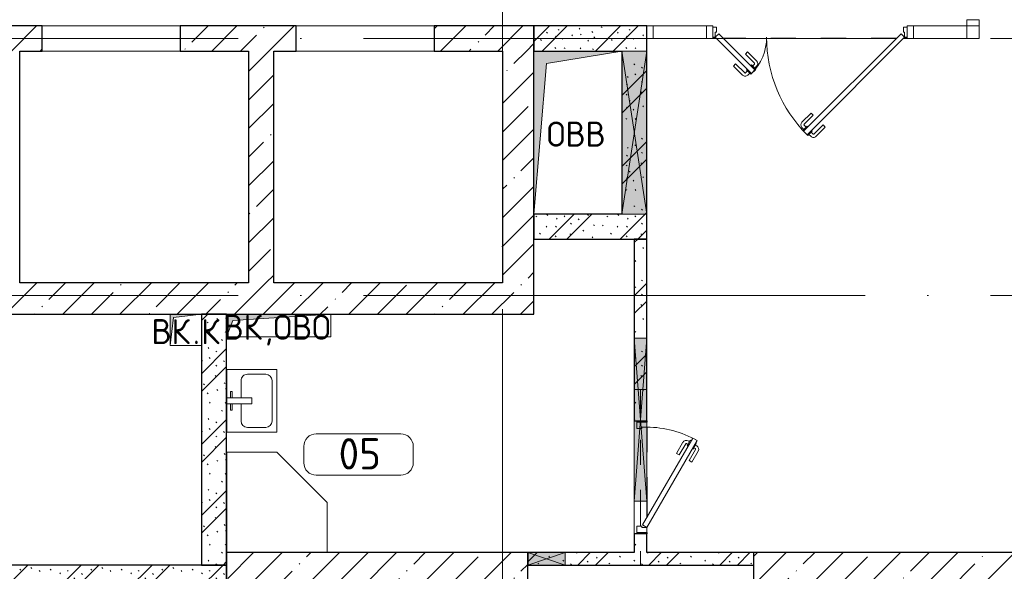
# Model space of a CAD drawing. Header units: millimetres. Extents: x -30540 to 173936, y -11730 to 122288.
# Tile 21 of 116: x -9015 to -1165, y 75500 to 79900. Entities that reach past the tile are written whole.
import ezdxf

# ---------------------------------------------------------------- set-up
doc = ezdxf.new("R2010")
doc.units = ezdxf.units.MM
for name, pattern in [('3_ Штрих_ 1 х 1 мм', [400, 200, -200]), ('ADSK_Линия сетки', [5000, 4000, -500, 0, -500]), ('ADSK_Штриховая_ш3 п1_5', [900, 600, -300])]:
    doc.linetypes.add(name, pattern=pattern)
for name, color, linetype, lineweight in [('A-____-NOTE-TEXT', 7, 'Continuous', 18), ('A-AREA-____-IDEN', 7, 'Continuous', 9), ('A-DOOR-____-MCUT', 7, 'Continuous', 9), ('A-DOOR-____-OTLN', 7, 'Continuous', 18), ('A-DOOR-FRAM-MCUT', 7, 'Continuous', 9), ('A-DOOR-OPNG-OTLN', 7, 'Continuous', 18), ('A-FLOR-____-OTLN', 7, 'Continuous', 18), ('A-GLAZ-____-MCUT', 7, 'Continuous', 9), ('A-GLAZ-____-OTLN', 7, 'Continuous', 18), ('A-GLAZ-CURT-MCUT', 7, 'Continuous', 9), ('A-GLAZ-CURT-OTLN', 7, 'Continuous', 18), ('A-GLAZ-CWMG-MCUT', 7, 'Continuous', 9), ('A-GLAZ-CWMG-OTLN', 7, 'Continuous', 18), ('A-WALL-____-MCUT', 7, 'Continuous', 40), ('A-WALL-____-PATT', 7, 'Continuous', 40), ('I-WALL-____-MCUT', 7, 'Continuous', 40), ('M-EQPM-____-OTLN', 7, 'Continuous', 18), ('P-SANR-FIXT-OTLN', 7, 'Continuous', 18), ('S-BEAM-____-OTLN', 7, 'Continuous', 18), ('S-COLS-____-MCUT', 7, 'Continuous', 40), ('S-COLS-____-OTLN', 7, 'Continuous', 18), ('S-GRID-____-OTLN', 7, 'Continuous', 9)]:
    doc.layers.add(name, color=color, linetype=linetype, lineweight=lineweight)
doc.layers.add('A-AREA-____-OTLN', color=4, linetype='ADSK_Штриховая_ш3 п1_5', lineweight=40, true_color=0x00ffff)
doc.styles.add('GOST Common', font='GOST_Common.ttf', dxfattribs={"height": 200})
doc.styles.add('GOST Common_4', font='GOST_Common.ttf', dxfattribs={"height": 250})
pattern_1 = [(135, (300.56, 377.28), (-565.6854, 6e-14), [10, -790]), (135, (349.8, 474.73), (-565.6854, 6e-14), [10, -790]), (135, (423.93, 473.06), (-565.6854, 6e-14), [10, -790]), (135, (229.92, 447.9), (-565.6854, 6e-14), [10, -790]), (135, (155.08, 447.9), (-565.6854, 6e-14), [10, -790]), (135, (114.9, 369.03), (-565.6854, 6e-14), [10, -790]), (135, (132.43, 285.8), (-565.6854, 6e-14), [10, -790]), (135, (214.66, 322), (-565.6854, 6e-14), [10, -790]), (135, (198.16, 261.88), (-565.6854, 6e-14), [10, -790]), (135, (45.2, 272.9), (-565.6854, 6e-14), [10, -790]), (135, (42.32, 336.16), (-565.6854, 6e-14), [10, -790]), (135, (92.26, 192.24), (-565.6854, 6e-14), [10, -790]), (135, (7.07, 149.2), (-565.6854, 6e-14), [10, -790]), (135, (80.6, 95.1), (-565.6854, 6e-14), [10, -790]), (135, (79.53, 36.94), (-565.6854, 6e-14), [10, -790]), (135, (153.87, 74.56), (-565.6854, 6e-14), [10, -790]), (135, (228.35, 124.8), (-565.6854, 6e-14), [10, -790]), (135, (279.75, 180.4), (-565.6854, 6e-14), [10, -790]), (135, (282.9, 31.63), (-565.6854, 6e-14), [10, -790]), (135, (377.38, 53.45), (-565.6854, 6e-14), [10, -790]), (135, (352.28, 102.7), (-565.6854, 6e-14), [10, -790]), (135, (354.05, 0), (-565.6854, 6e-14), [10, -790]), (135, (553.23, 16.45), (-565.6854, 6e-14), [10, -790]), (135, (542.38, 63.45), (-565.6854, 6e-14), [10, -790]), (135, (536.58, 239.3), (-565.6854, 6e-14), [10, -790]), (135, (475.85, 203.9), (-565.6854, 6e-14), [10, -790]), (135, (475.85, 316.54), (-565.6854, 6e-14), [10, -790]), (135, (520.8, 408.7), (-565.6854, 6e-14), [10, -790]), (135, (551.1, 470.8), (-565.6854, 6e-14), [10, -790]), (135, (235.25, 537.93), (-565.6854, 6e-14), [10, -790]), (135, (407.25, 547.65), (-565.6854, 6e-14), [10, -790]), (135, (94.5, 558.6), (-565.6854, 6e-14), [10, -790]), (135, (46.4, 532.3), (-565.6854, 6e-14), [10, -790]), (135, (85.56, 465.04), (-565.6854, 6e-14), [10, -790]), (135, (355.53, 181.14), (-565.6854, 6e-14), [10, -790]), (135, (362.23, 243.6), (-565.6854, 6e-14), [10, -790]), (135, (413.45, 344.1), (-565.6854, 6e-14), [10, -790]), (135, (286.3, 273.25), (-565.6854, 6e-14), [10, -790]), (135, (423.02, 263.72), (-565.6854, 6e-14), [10, -790]), (135, (162.94, 190.2), (-565.6854, 6e-14), [10, -790]), (135, (470.25, 120.93), (-565.6854, 6e-14), [10, -790]), (135, (484.48, 9.78), (-565.6854, 6e-14), [10, -790]), (45, (0, 212.13), (-565.6854, 0), []), (45, (212.13, 0), (-565.6854, 0), []), (45, (353.55, 0), (-565.6854, 0), []), (45, (0, 353.55), (-565.6854, 0), [])]
pattern_2 = [(45, (0, 0), (-228.0985, 228.0985), []), (45, (228.1, 0), (-228.0985, 228.0985), [403.225, -80.645, 6.706, -73.939])]

# ---------------------------------------------------------------- blocks, each defined once
blk = doc.blocks.new('Системная панель - С остеклением-5021633-01 ЭМ')
at = {"layer": 'A-GLAZ-CURT-MCUT', "color": 254, "lineweight": 15, "true_color": 0xcccccc}
for p, q in [((212.5, 50), (-212.5, 50)), ((-212.5, 50), (-212.5, -50)), ((212.5, -50), (212.5, 50)), ((-212.5, -50), (212.5, -50))]:
    blk.add_line(p, q, dxfattribs=at)
blk = doc.blocks.new('АР_Дверь_Панель двупольная - Остекленные 1100_400-5021632-01 ЭМ')
at = {"layer": 'A-DOOR-____-MCUT', "color": 254, "lineweight": 15, "true_color": 0xcccccc}
for p, q in [((-726.7, -11.7), (-755, -40)), ((-755, -40), (-465.1, -329.9)), ((-436.8, -301.6), (-726.7, -11.7)), ((-51.1, -789.5), (726.7, -11.7)), ((755, -40), (-22.8, -817.8)), ((726.7, -11.7), (755, -40)), ((-465.1, -329.9), (-436.8, -301.6)), ((-22.8, -817.8), (-51.1, -789.5))]:
    blk.add_line(p, q, dxfattribs=at)
at = {"layer": 'A-DOOR-____-OTLN', "color": 254, "lineweight": 5, "true_color": 0xcccccc}
for p, q in [((-514.6, -174.4), (-496.9, -156.7)), ((-496.9, -156.7), (-424.4, -229.2)), ((-514.6, -174.4), (-442.1, -246.8)), ((-592.4, -252.1), (-610, -269.8)), ((-610, -269.8), (-537.6, -342.3)), ((-592.4, -252.1), (-519.9, -324.6)), ((-497.3, -309.1), (-512.8, -324.6)), ((-506.1, -300.2), (-500.4, -294.6)), ((-470.7, -335.6), (-506.1, -300.2)), ((-466.5, -260.6), (-472.2, -266.3)), ((-431.1, -296), (-466.5, -260.6)), ((-457.7, -269.5), (-442.1, -253.9)), ((-440, -287.1), (-424.4, -271.6)), ((-436.8, -301.6), (-431.1, -296)), ((-479.6, -326.7), (-495.1, -342.3)), ((-465.1, -329.9), (-470.7, -335.6)), ((9, -644.6), (-63.5, -717.1)), ((26.7, -662.3), (-45.8, -734.7)), ((26.7, -662.3), (9, -644.6)), ((-47.9, -775), (-63.5, -759.5)), ((-56.8, -783.9), (-21.4, -748.5)), ((-51.1, -789.5), (-56.8, -783.9)), ((-30.2, -757.4), (-45.8, -741.8)), ((-21.4, -748.5), (-15.7, -754.2)), ((18.2, -788.1), (12.5, -782.5)), ((104.5, -740), (32, -812.5)), ((122.1, -757.7), (49.7, -830.2)), ((104.5, -740), (122.1, -757.7)), ((-22.8, -817.8), (-17.2, -823.5)), ((-17.2, -823.5), (18.2, -788.1)), ((-8.3, -814.6), (7.2, -830.2)), ((9.4, -797), (24.9, -812.5))]:
    blk.add_line(p, q, dxfattribs=at)
at = {"layer": 'A-DOOR-____-OTLN', "color": 254, "lineweight": 13, "true_color": 0xcccccc}
for centre, radius, start, end in [((-755, -40), 410, 315, 360), ((755, -40), 1100, 180, 225)]:
    blk.add_arc(centre, radius, start, end, dxfattribs=at)
at = {"layer": 'A-DOOR-____-OTLN', "color": 254, "lineweight": 5, "true_color": 0xcccccc}
for centre, radius, start, end in [((-445.6, -250.4), 30, 315, 45), ((-445.6, -250.4), 4.99, 315, 45), ((-516.4, -321.1), 30, 225, 315), ((-516.4, -321.1), 4.99, 225, 315), ((-42.3, -738.3), 30, 135, 225), ((-42.3, -738.3), 4.99, 135, 225), ((28.4, -809), 30, 225, 315), ((28.4, -809), 4.99, 225, 315)]:
    blk.add_arc(centre, radius, start, end, dxfattribs=at)
at = {"layer": 'A-DOOR-FRAM-MCUT', "color": 254, "lineweight": 15, "true_color": 0xcccccc}
for p, q in [((-775, 40), (-775, -40)), ((-745, 40), (-775, 40)), ((-755, -40), (-755, 0)), ((-755, 0), (-745, 0)), ((-745, 0), (-745, 40)), ((745, 40), (775, 40)), ((745, 0), (745, 40)), ((775, 40), (775, -40)), ((-775, -40), (-755, -40)), ((755, 0), (745, 0)), ((755, -40), (755, 0)), ((775, -40), (755, -40))]:
    blk.add_line(p, q, dxfattribs=at)
blk = doc.blocks.new('АР_Дверь однопольная - 900х2100h_800__Глухая_1 эт_Су_EI30-7888136-01 ЭМ')
at = {"layer": 'A-DOOR-____-MCUT', "color": 254, "lineweight": 15, "true_color": 0xcccccc}
for p, q in [((-292.8, 450), (-312.8, 415.4)), ((-312.8, 415.4), (380, 15.4)), ((400, 50), (-292.8, 450)), ((380, 15.4), (400, 50))]:
    blk.add_line(p, q, dxfattribs=at)
at = {"layer": 'A-DOOR-____-OTLN', "color": 254, "lineweight": 5, "true_color": 0xcccccc}
for p, q in [((-291.2, 402.9), (-295.2, 395.9)), ((-295.2, 395.9), (-251.9, 370.9)), ((-271.2, 437.5), (-267.2, 444.4)), ((-267.2, 444.4), (-223.9, 419.4)), ((-256.3, 438.2), (-250.3, 448.6)), ((-234.7, 425.7), (-228.7, 436.1)), ((-223.9, 419.4), (-227.9, 412.5)), ((-133.1, 386.7), (-221.9, 437.9)), ((-120.6, 408.3), (-209.4, 459.6)), ((-133.1, 386.7), (-120.6, 408.3)), ((-284.3, 389.7), (-290.3, 379.3)), ((-190.6, 287.1), (-279.4, 338.3)), ((-262.7, 377.2), (-268.7, 366.8)), ((-178.1, 308.7), (-266.9, 360)), ((-251.9, 370.9), (-247.9, 377.9)), ((-178.1, 308.7), (-190.6, 287.1))]:
    blk.add_line(p, q, dxfattribs=at)
at = {"layer": 'A-DOOR-____-OTLN', "color": 254, "lineweight": 13, "true_color": 0xcccccc}
blk.add_arc((400, 50), 800, 150, 180, dxfattribs=at)
at = {"layer": 'A-DOOR-____-OTLN', "color": 254, "lineweight": 5, "true_color": 0xcccccc}
for centre, radius, start, end in [((-224.4, 433.6), 30, 60, 150), ((-224.4, 433.6), 4.99, 60, 150), ((-264.4, 364.3), 30, 150, 240), ((-264.4, 364.3), 4.99, 150, 240)]:
    blk.add_arc(centre, radius, start, end, dxfattribs=at)
at = {"layer": 'A-DOOR-FRAM-MCUT', "color": 254, "lineweight": 15, "true_color": 0xcccccc}
for p, q in [((-440, 50), (-450, 50)), ((-400, 50), (-440, 50)), ((-440, 50), (-440, -30)), ((-400, 10), (-400, 50)), ((-390, 10), (-400, 10)), ((-390, -30), (-390, 10)), ((400, 10), (390, 10)), ((390, 10), (390, -30)), ((440, 50), (400, 50)), ((400, 50), (400, 10)), ((440, -30), (440, 50)), ((440, 50), (450, 50)), ((-440, -30), (-450, -30)), ((-440, -30), (-390, -30)), ((390, -30), (440, -30)), ((440, -30), (450, -30))]:
    blk.add_line(p, q, dxfattribs=at)
blk = doc.blocks.new('КР_Колонна_ЖБ_Прямоугольная - 300x2400h_B40-1052773-01 ЭМ')
at = {"layer": 'S-COLS-____-OTLN', "lineweight": 5, "true_color": 0xcccccc}
h = blk.add_hatch(dxfattribs=at)
h.set_pattern_fill('FP_7', color=254, style=0, pattern_type=2)
h.set_pattern_definition([(315, (-75500, -1964.7), (228.0985, 228.0985), []), (315, (-75500, -2192.8), (228.0985, 228.0985), [403.225, -80.645, 6.706, -73.939])])
h.paths.add_polyline_path([(-150, -1200), (150, -1200), (150, 1200), (-150, 1200)])
at = {"layer": 'S-COLS-____-MCUT', "color": 254, "lineweight": 30, "true_color": 0xcccccc}
for p, q in [((150, 1200), (-150, 1200)), ((-150, 1200), (-150, -1200)), ((150, -1200), (150, 1200)), ((-150, -1200), (150, -1200))]:
    blk.add_line(p, q, dxfattribs=at)
blk = doc.blocks.new('КР-Проем - Настраиваемый-3906350-01 ЭМ')
at = {"layer": 'A-DOOR-OPNG-OTLN', "color": 254, "lineweight": 13, "true_color": 0xcccccc}
for p, q in [((-550, 100), (550, 100)), ((-550, -100), (550, -100))]:
    blk.add_line(p, q, dxfattribs=at)
blk = doc.blocks.new('Прямоугольный импост - 100х50-3925935-01 ЭМ')
at = {"layer": 'A-GLAZ-CWMG-MCUT', "color": 254, "lineweight": 15, "true_color": 0xcccccc}
for p, q in [((-25, 50), (25, 50)), ((-25, 40), (-25, 50)), ((25, 50), (25, -50)), ((-25, -50), (-25, -40)), ((25, -50), (-25, -50))]:
    blk.add_line(p, q, dxfattribs=at)
blk = doc.blocks.new('Прямоугольный импост - 100х50-V13-01 ЭМ')
at = {"layer": 'A-GLAZ-CWMG-MCUT', "color": 254, "lineweight": 15, "true_color": 0xcccccc}
for p, q in [((-25, 50), (25, 50)), ((-25, -50), (-25, 50)), ((25, 50), (25, 40)), ((25, -50), (-25, -50)), ((25, -40), (25, -50))]:
    blk.add_line(p, q, dxfattribs=at)
blk = doc.blocks.new('Прямоугольный импост - 100х50-3925940-01 ЭМ')
at = {"layer": 'A-GLAZ-CWMG-MCUT', "color": 254, "lineweight": 15, "true_color": 0xcccccc}
for p, q in [((-50, 50), (0, 50)), ((-50, -50), (-50, 50)), ((0, 50), (0, -50)), ((0, -50), (-50, -50))]:
    blk.add_line(p, q, dxfattribs=at)
blk = doc.blocks.new('Квадратный угловой импост - 100Х100-3927011-01 ЭМ')
at = {"layer": 'A-GLAZ-CWMG-MCUT', "color": 254, "lineweight": 15, "true_color": 0xcccccc}
for p, q in [((50, 50), (-50, 50)), ((-50, 50), (-50, -50)), ((50, -50), (50, 50)), ((-50, -50), (50, -50))]:
    blk.add_line(p, q, dxfattribs=at)
blk = doc.blocks.new('АР_Отверстие прямоугольное - ОВВ-4626491-01 ЭМ')
at = {"layer": 'A-GLAZ-____-OTLN', "lineweight": 13, "true_color": 0xf9f9f9}
blk.add_hatch(color=7, dxfattribs=at).paths.add_polyline_path([(-525, -100), (775, -100), (775, 100), (-525, 100), (-525, -97.5)])
at = {"layer": 'A-GLAZ-____-MCUT', "color": 254, "lineweight": 15, "true_color": 0xcccccc}
for p, q in [((-525, 100), (-525, -100)), ((775, 100), (775, -100))]:
    blk.add_line(p, q, dxfattribs=at)
at = {"layer": 'A-GLAZ-____-OTLN', "color": 254, "lineweight": 5, "true_color": 0xcccccc}
for p, q in [((775, 100), (-525, -100)), ((-525, 100), (775, -100))]:
    blk.add_line(p, q, dxfattribs=at)
at = {"layer": 'A-GLAZ-____-OTLN', "color": 254, "lineweight": 13, "true_color": 0xcccccc}
for p, q in [((775, 100), (-525, 100)), ((-525, 100), (-525, -100)), ((775, -100), (775, 100)), ((-525, -100), (775, -100))]:
    blk.add_line(p, q, dxfattribs=at)
blk = doc.blocks.new('АР_Отверстие прямоугольное - ОВВ-5281351-01 ЭМ')
at = {"layer": 'A-GLAZ-____-OTLN', "lineweight": 13, "true_color": 0xf9f9f9}
blk.add_hatch(color=7, dxfattribs=at).paths.add_polyline_path([(775, 50), (-525, 50), (-525, -50), (775, -50), (775, 47.5)])
at = {"layer": 'A-GLAZ-____-MCUT', "color": 254, "lineweight": 15, "true_color": 0xcccccc}
for p, q in [((-525, 50), (-525, -50)), ((775, 50), (775, -50))]:
    blk.add_line(p, q, dxfattribs=at)
at = {"layer": 'A-GLAZ-____-OTLN', "color": 254, "lineweight": 5, "true_color": 0xcccccc}
for p, q in [((775, 50), (-525, -50)), ((-525, 50), (775, -50))]:
    blk.add_line(p, q, dxfattribs=at)
at = {"layer": 'A-GLAZ-____-OTLN', "color": 254, "lineweight": 13, "true_color": 0xcccccc}
for p, q in [((775, 50), (-525, 50)), ((-525, 50), (-525, -50)), ((775, -50), (775, 50)), ((-525, -50), (775, -50))]:
    blk.add_line(p, q, dxfattribs=at)
blk = doc.blocks.new('АР_Отверстие прямоугольное - ОВВ-4824076-01 ЭМ')
at = {"layer": 'A-GLAZ-____-OTLN', "lineweight": 13, "true_color": 0xf9f9f9}
blk.add_hatch(color=7, dxfattribs=at).paths.add_polyline_path([(275, 50), (-25, 50), (-25, -50), (275, -50)])
at = {"layer": 'A-GLAZ-____-MCUT', "color": 254, "lineweight": 15, "true_color": 0xcccccc}
for p, q in [((-25, 50), (-25, -50)), ((275, 50), (275, -50))]:
    blk.add_line(p, q, dxfattribs=at)
at = {"layer": 'A-GLAZ-____-OTLN', "color": 254, "lineweight": 5, "true_color": 0xcccccc}
for p, q in [((275, 50), (-25, -50)), ((-25, 50), (275, -50))]:
    blk.add_line(p, q, dxfattribs=at)
at = {"layer": 'A-GLAZ-____-OTLN', "color": 254, "lineweight": 13, "true_color": 0xcccccc}
for p, q in [((275, 50), (-25, 50)), ((-25, 50), (-25, -50)), ((275, -50), (275, 50)), ((-25, -50), (275, -50))]:
    blk.add_line(p, q, dxfattribs=at)
blk = doc.blocks.new('Прямоугольный импост - 100х50-3927571-01 ЭМ')
at = {"layer": 'A-GLAZ-CWMG-MCUT', "color": 254, "lineweight": 15, "true_color": 0xcccccc}
for p, q in [((0, 50), (-50, 50)), ((-50, 50), (-50, -50)), ((0, -50), (0, 50)), ((-50, -50), (0, -50))]:
    blk.add_line(p, q, dxfattribs=at)
blk = doc.blocks.new('АР_Перемычка - 100_Уx1_75x5__250-250-5110103-01 ЭМ')
at = {"layer": 'S-BEAM-____-OTLN', "color": 254, "linetype": '3_ Штрих_ 1 х 1 мм', "lineweight": 15, "true_color": 0xdcdcdc}
for p, q in [((-700, 50), (-700, -50)), ((700, 50), (700, -50)), ((-700, 0), (190, 0)), ((190, 0), (700, 0))]:
    blk.add_line(p, q, dxfattribs=at)
blk = doc.blocks.new('АР_Канал вертикальный прямоугольный - ВК_ОВО-5078177-01 ЭМ')
at = {"layer": 'M-EQPM-____-OTLN', "lineweight": 13, "true_color": 0xe2e2e2}
blk.add_hatch(color=254, dxfattribs=at).paths.add_polyline_path([(-415, -90), (-364.5, 39.5), (415, 90), (-415, 90)])
at = {"layer": 'M-EQPM-____-OTLN', "color": 253, "lineweight": 13, "true_color": 0xaaaaaa}
for p, q in [((415, 90), (-415, 90)), ((-415, 90), (-415, -90)), ((415, 90), (-415, 90)), ((-415, 90), (-415, -90)), ((-415, -90), (-415, 90)), ((-415, 90), (415, 90)), ((-364.5, 39.5), (415, 90)), ((-364.5, 39.5), (415, 90)), ((415, -90), (415, 90)), ((415, 90), (415, -90)), ((-415, -90), (-364.5, 39.5)), ((-415, -90), (-364.5, 39.5)), ((-415, -90), (415, -90)), ((415, -90), (-415, -90))]:
    blk.add_line(p, q, dxfattribs=at)
blk = doc.blocks.new('АР_Канал вертикальный прямоугольный - ОВВ-5078191-01 ЭМ')
at = {"layer": 'M-EQPM-____-OTLN', "lineweight": 13, "true_color": 0xe2e2e2}
blk.add_hatch(color=254, dxfattribs=at).paths.add_polyline_path([(-350, -650), (-250, 550), (350, 650), (-350, 650), (-350, 448.1)])
at = {"layer": 'M-EQPM-____-OTLN', "color": 253, "lineweight": 13, "true_color": 0xaaaaaa}
for p, q in [((350, 650), (-350, 650)), ((-350, 650), (-350, -650)), ((350, 650), (-350, 650)), ((-350, 650), (-350, -650)), ((-350, -650), (-350, 650)), ((-350, 650), (350, 650)), ((-250, 550), (350, 650)), ((-250, 550), (350, 650)), ((350, -650), (350, 650)), ((350, 650), (350, -650)), ((-350, -650), (-250, 550)), ((-350, -650), (-250, 550)), ((-350, -650), (350, -650)), ((350, -650), (-350, -650))]:
    blk.add_line(p, q, dxfattribs=at)
blk = doc.blocks.new('АР_Канал вертикальный прямоугольный - ВК_К-5078277-01 ЭМ')
at = {"layer": 'M-EQPM-____-OTLN', "lineweight": 13, "true_color": 0xe2e2e2}
blk.add_hatch(color=254, dxfattribs=at).paths.add_polyline_path([(-125, -125), (-100, 100), (125, 125), (-125, 125)])
at = {"layer": 'M-EQPM-____-OTLN', "color": 253, "lineweight": 13, "true_color": 0xaaaaaa}
for p, q in [((125, 125), (-125, 125)), ((-125, 125), (-125, -125)), ((125, 125), (-125, 125)), ((-125, 125), (-125, -125)), ((-125, -125), (-125, 125)), ((-125, 125), (125, 125)), ((-125, -125), (-100, 100)), ((-125, -125), (-100, 100)), ((-100, 100), (125, 125)), ((-100, 100), (125, 125)), ((125, -125), (125, 125)), ((125, 125), (125, -125)), ((-125, -125), (125, -125)), ((125, -125), (-125, -125))]:
    blk.add_line(p, q, dxfattribs=at)
blk = doc.blocks.new('A-PLU-Sink-2D - 400 x 500mm-893882-01 ЭМ')
at = {"layer": 'P-SANR-FIXT-OTLN', "color": 253, "lineweight": 13, "true_color": 0xaaaaaa}
for p, q in [((265.7, 202.3), (-234.3, 202.3)), ((-234.3, 202.3), (-234.3, -197.7)), ((-234.3, -197.7), (-234.3, 202.3)), ((-234.3, 202.3), (265.7, 202.3)), ((-59.3, 172.3), (-59.3, 157.3)), ((-9.3, 172.3), (-59.3, 172.3)), ((-59.3, 157.3), (-9.3, 157.3)), ((-9.3, 2.3), (-9.3, 202.3)), ((40.7, 202.3), (40.7, 2.3)), ((40.7, 172.3), (90.7, 172.3)), ((90.7, 157.3), (40.7, 157.3)), ((90.7, 172.3), (90.7, 157.3)), ((265.7, -197.7), (265.7, 202.3)), ((265.7, 202.3), (265.7, -197.7)), ((-9.3, 88), (-145.4, 88)), ((176.8, 88), (40.7, 88)), ((-196.2, 37.2), (-196.2, -108.8)), ((40.7, 2.3), (-9.3, 2.3)), ((227.6, -108.8), (227.6, 37.2)), ((-234.3, -197.7), (265.7, -197.7)), ((265.7, -197.7), (-234.3, -197.7)), ((-145.4, -159.6), (176.8, -159.6))]:
    blk.add_line(p, q, dxfattribs=at)
for centre, start, end in [((-145.4, 37.2), 90, 180), ((176.8, 37.2), 360, 90), ((-145.4, -108.8), 180, 270), ((176.8, -108.8), 270, 0)]:
    blk.add_arc(centre, 50.8, start, end, dxfattribs=at)
blk = doc.blocks.new('A-PLU-Shower_Corner_2D - 800x800-2357854-01 ЭМ')
at = {"layer": 'P-SANR-FIXT-OTLN', "color": 253, "lineweight": 13, "true_color": 0xaaaaaa}
for p, q in [((-400, 800), (-800, 400)), ((-400, 800), (-800, 400)), ((0, 800), (-400, 800)), ((-400, 800), (0, 800)), ((0, 0), (0, 800)), ((0, 800), (0, 0)), ((-800, 400), (-800, 0)), ((-800, 0), (-800, 400)), ((0, 0), (-800, 0)), ((-800, 0), (0, 0))]:
    blk.add_line(p, q, dxfattribs=at)
blk = doc.blocks.new('Наметкина 10_РД_АР_К1_отсоединено_rvt-1-01 ЭМ')
at = {"layer": 'A-WALL-____-PATT', "lineweight": 5, "true_color": 0xcccccc}
h = blk.add_hatch(dxfattribs=at)
h.set_pattern_fill('FP_5', color=254, style=0, pattern_type=2)
h.set_pattern_definition(pattern_2)
h.paths.add_polyline_path([(-6809.7, 79650), (-6809.7, 79850), (-7734.7, 79850), (-7734.7, 79650), (-6989.7, 79650)])
h.paths.add_polyline_path([(-5709.7, 79650), (-4914.7, 79650), (-4914.7, 79850), (-5709.7, 79850)])
h.paths.add_polyline_path([(-9214.7, 79650), (-8834.7, 79650), (-8834.7, 79850), (-9759.7, 79850), (-9759.7, 79650)])
h.paths.add_polyline_path([(-11784.7, 79650), (-10859.7, 79650), (-10859.7, 79850), (-11784.7, 79850)])
h.paths.add_polyline_path([(-13589.7, 79650), (-12884.7, 79650), (-12884.7, 79850), (-13589.7, 79850)])
h = blk.add_hatch(dxfattribs=at)
h.set_pattern_fill('FP_1', color=254, style=0, pattern_type=2)
h.set_pattern_definition(pattern_1)
h.paths.add_polyline_path([(-4014.7, 79650), (-4014.7, 79850), (-4914.7, 79850), (-4914.7, 79650), (-4017.2, 79650)])
h = blk.add_hatch(dxfattribs=at)
h.set_pattern_fill('FP_5', color=254, style=0, pattern_type=2)
h.set_pattern_definition(pattern_2)
h.paths.add_polyline_path([(-7189.7, 77800), (-6989.7, 77800), (-6989.7, 79650), (-7189.7, 79650), (-7189.7, 79448.1)])
h = blk.add_hatch(dxfattribs=at)
h.set_pattern_fill('FP_5', color=254, style=0, pattern_type=2)
h.set_pattern_definition(pattern_2)
h.paths.add_polyline_path([(-4914.7, 77800), (-4914.7, 79650), (-5164.7, 79650), (-5164.7, 77800)])
h = blk.add_hatch(dxfattribs=at)
h.set_pattern_fill('FP_1', color=254, style=0, pattern_type=2)
h.set_pattern_definition(pattern_1)
h.paths.add_polyline_path([(-4214.7, 78150), (-4014.7, 78150), (-4014.7, 79650), (-4214.7, 79650), (-4214.7, 78350)])
h = blk.add_hatch(dxfattribs=at)
h.set_pattern_fill('FP_1', color=254, style=0, pattern_type=2)
h.set_pattern_definition(pattern_1)
h.paths.add_polyline_path([(-4814.7, 78150), (-4214.7, 78150), (-4214.7, 78350), (-4914.7, 78350), (-4914.7, 78150)])
h = blk.add_hatch(dxfattribs=at)
h.set_pattern_fill('FP_1', color=254, style=0, pattern_type=2)
h.set_pattern_definition(pattern_1)
h.paths.add_polyline_path([(-4014.7, 75650), (-4014.7, 75800), (-4114.7, 75800), (-4114.7, 75650), (-4017.2, 75650)])
h.paths.add_polyline_path([(-4014.7, 76700), (-4014.7, 78150), (-4114.7, 78150), (-4114.7, 76700), (-4017.2, 76700)])
h = blk.add_hatch(dxfattribs=at)
h.set_pattern_fill('FP_5', color=254, style=0, pattern_type=2)
h.set_pattern_definition(pattern_2)
h.paths.add_polyline_path([(-4914.7, 77550), (-4914.7, 77800), (-13189.7, 77800), (-13189.7, 77550), (-6534.7, 77550)])
h = blk.add_hatch(dxfattribs=at)
h.set_pattern_fill('FP_1', color=254, style=0, pattern_type=2)
h.set_pattern_definition(pattern_1)
h.paths.add_polyline_path([(-7564.7, 75550), (-7364.7, 75550), (-7364.7, 77550), (-7564.7, 77550), (-7564.7, 76556.8)])
h = blk.add_hatch(dxfattribs=at)
h.set_pattern_fill('FP_1', color=254, style=0, pattern_type=2)
h.set_pattern_definition(pattern_1)
h.paths.add_polyline_path([(-4017.2, 75550), (-3164.7, 75550), (-3164.7, 75650), (-4964.7, 75650), (-4964.7, 75550), (-4664.7, 75550)])
h = blk.add_hatch(dxfattribs=at)
h.set_pattern_fill('FP_1', color=254, style=0, pattern_type=2)
h.set_pattern_definition(pattern_1)
h.paths.add_polyline_path([(-7514.7, 75350), (-7364.7, 75350), (-7364.7, 75550), (-11164.7, 75550), (-11164.7, 75350), (-8097.6, 75350)])
at = {"layer": 'S-COLS-____-OTLN', "lineweight": 5, "true_color": 0xcccccc}
h = blk.add_hatch(dxfattribs=at)
h.set_pattern_fill('FP_5', color=254, style=0, pattern_type=2)
h.set_pattern_definition(pattern_2)
h.paths.add_polyline_path([(-5564.7, 75350), (-4964.7, 75350), (-4964.7, 75650), (-7364.7, 75650), (-7364.7, 75350), (-6057.4, 75350)])
at = {"layer": 'A-AREA-____-OTLN', "color": 7, "linetype": '3_ Штрих_ 1 х 1 мм', "lineweight": 30, "true_color": 0xccffff}
for p, q in [((-3459.7, 79750), (-3489.7, 79750)), ((-2026.3, 79750), (-3403.1, 79750)), ((-1939.7, 79750), (-1969.7, 79750)), ((-4014.7, 76700), (-4014.7, 76690)), ((-4014.7, 76650), (-4014.7, 76060)), ((-4014.7, 76060), (-4014.7, 75930)), ((-4014.7, 75810), (-4014.7, 75800))]:
    blk.add_line(p, q, dxfattribs=at)
at = {"layer": 'A-FLOR-____-OTLN', "color": 254, "lineweight": 13, "true_color": 0xcccccc}
for p, q in [((-8834.7, 79850), (-7734.7, 79850)), ((-6809.7, 79850), (-5709.7, 79850)), ((-3459.7, 79750), (-3489.7, 79750)), ((-3489.7, 79750), (-3459.7, 79750)), ((-2026.3, 79750), (-3403.1, 79750)), ((-3403.1, 79750), (-2026.3, 79750)), ((-1939.7, 79750), (-1969.7, 79750)), ((-1969.7, 79750), (-1939.7, 79750)), ((-4114.7, 76700), (-4114.7, 76060)), ((-4114.7, 76060), (-4114.7, 75800))]:
    blk.add_line(p, q, dxfattribs=at)
at = {"layer": 'A-WALL-____-MCUT', "color": 254, "lineweight": 30, "true_color": 0xcccccc}
for p, q in [((-8834.7, 79850), (-9759.7, 79850)), ((-8834.7, 79650), (-8834.7, 79850)), ((-6809.7, 79850), (-7734.7, 79850)), ((-7734.7, 79850), (-7734.7, 79650)), ((-6809.7, 79650), (-6809.7, 79850)), ((-4914.7, 79850), (-5709.7, 79850)), ((-5709.7, 79850), (-5709.7, 79650)), ((-4914.7, 79650), (-4914.7, 79850)), ((-9014.7, 79650), (-8834.7, 79650)), ((-9014.7, 77800), (-9014.7, 79650)), ((-7734.7, 79650), (-7189.7, 79650)), ((-7189.7, 79650), (-7189.7, 77800)), ((-6989.7, 79650), (-6809.7, 79650)), ((-6989.7, 77800), (-6989.7, 79650)), ((-5709.7, 79650), (-5164.7, 79650))]:
    blk.add_line(p, q, dxfattribs=at)
at = {"layer": 'I-WALL-____-MCUT', "color": 254, "lineweight": 30, "true_color": 0xcccccc}
for p, q in [((-4014.7, 79850), (-4914.7, 79850)), ((-4914.7, 79850), (-4914.7, 79650)), ((-4014.7, 79650), (-4014.7, 79850)), ((-5164.7, 79650), (-5164.7, 77800)), ((-4914.7, 79650), (-4214.7, 79650)), ((-4914.7, 77800), (-4914.7, 79650)), ((-4214.7, 79650), (-4214.7, 78350)), ((-4014.7, 78350), (-4014.7, 79650)), ((-4214.7, 78350), (-4914.7, 78350)), ((-4914.7, 78350), (-4914.7, 78150)), ((-4014.7, 78150), (-4014.7, 78350)), ((-4914.7, 78150), (-4214.7, 78150)), ((-4214.7, 78150), (-4014.7, 78150)), ((-4114.7, 78150), (-4114.7, 77360)), ((-4014.7, 78150), (-4114.7, 78150)), ((-4014.7, 77360), (-4014.7, 78150)), ((-7189.7, 77800), (-9014.7, 77800)), ((-5164.7, 77800), (-6989.7, 77800)), ((-4914.7, 77550), (-4914.7, 77800)), ((-13189.7, 77550), (-4914.7, 77550)), ((-7564.7, 77550), (-7564.7, 75550)), ((-7364.7, 77550), (-7564.7, 77550)), ((-7364.7, 75550), (-7364.7, 77550)), ((-4114.7, 77360), (-4114.7, 76700)), ((-4014.7, 76700), (-4014.7, 77360)), ((-4114.7, 76700), (-4014.7, 76700)), ((-4114.7, 75800), (-4114.7, 75650)), ((-4014.7, 75800), (-4114.7, 75800)), ((-4014.7, 75650), (-4014.7, 75800)), ((-4664.7, 75650), (-4964.7, 75650)), ((-4964.7, 75650), (-4964.7, 75550)), ((-4114.7, 75650), (-4664.7, 75650)), ((-3164.7, 75650), (-4014.7, 75650)), ((-7364.7, 75550), (-11164.7, 75550)), ((-7564.7, 75550), (-7364.7, 75550)), ((-7364.7, 75350), (-7364.7, 75550)), ((-4964.7, 75550), (-4664.7, 75550)), ((-4664.7, 75550), (-3164.7, 75550))]:
    blk.add_line(p, q, dxfattribs=at)
at = {"layer": 'S-COLS-____-MCUT', "color": 254, "lineweight": 30, "true_color": 0xcccccc}
for p, q in [((-4964.7, 75650), (-7364.7, 75650)), ((-7364.7, 75650), (-7364.7, 75350)), ((-4964.7, 75550), (-4964.7, 75650)), ((-4964.7, 75350), (-4964.7, 75550))]:
    blk.add_line(p, q, dxfattribs=at)
at = {"layer": 'A-DOOR-____-OTLN', "color": 254, "lineweight": 13, "true_color": 0xcccccc}
for name, p, rotation in [('КР-Проем - Настраиваемый-3906350-01 ЭМ', (-8284.7, 79750), 180), ('КР-Проем - Настраиваемый-3906350-01 ЭМ', (-6259.7, 79750), 180), ('АР_Дверь однопольная - 900х2100h_800__Глухая_1 эт_Су_EI30-7888136-01 ЭМ', (-4064.7, 76250), 269.9999999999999)]:
    blk.add_blockref(name, p, dxfattribs=dict(at, rotation=rotation))
blk.add_blockref('АР_Дверь_Панель двупольная - Остекленные 1100_400-5021632-01 ЭМ', (-2714.7, 79800), dxfattribs=at)
at = {"layer": 'A-GLAZ-____-OTLN', "color": 254, "lineweight": 13, "true_color": 0xcccccc}
for name, p, rotation in [('АР_Отверстие прямоугольное - ОВВ-4626491-01 ЭМ', (-4114.7, 78875), 89.99999999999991), ('АР_Отверстие прямоугольное - ОВВ-5281351-01 ЭМ', (-4064.7, 76835), 269.9999999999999), ('АР_Отверстие прямоугольное - ОВВ-4824076-01 ЭМ', (-4689.7, 75600), 180)]:
    blk.add_blockref(name, p, dxfattribs=dict(at, rotation=rotation))
at = {"layer": 'A-GLAZ-CURT-OTLN', "color": 254, "lineweight": 13, "true_color": 0xcccccc, "rotation": 180}
for p in [(-3752.2, 79800), (-1677.2, 79800)]:
    blk.add_blockref('Системная панель - С остеклением-5021633-01 ЭМ', p, dxfattribs=at)
at = {"layer": 'A-GLAZ-CWMG-OTLN', "color": 254, "lineweight": 13, "true_color": 0xcccccc, "extrusion": (0, 0, -1)}
for name, p in [('Прямоугольный импост - 100х50-3925940-01 ЭМ', (4014.7, 79800)), ('Прямоугольный импост - 100х50-3925935-01 ЭМ', (3514.7, 79800)), ('Прямоугольный импост - 100х50-V13-01 ЭМ', (1914.7, 79800))]:
    blk.add_blockref(name, p, dxfattribs=at)
at = {"layer": 'A-GLAZ-CWMG-OTLN', "color": 254, "lineweight": 13, "true_color": 0xcccccc, "rotation": 269.9999999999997}
blk.add_blockref('Прямоугольный импост - 100х50-3927571-01 ЭМ', (-1414.7, 79850), dxfattribs=at)
at = {"layer": 'A-GLAZ-CWMG-OTLN', "color": 254, "lineweight": 13, "true_color": 0xcccccc}
blk.add_blockref('Квадратный угловой импост - 100Х100-3927011-01 ЭМ', (-1414.7, 79800), dxfattribs=at)
at = {"layer": 'M-EQPM-____-OTLN', "color": 253, "lineweight": 5, "true_color": 0xaaaaaa}
for name, p in [('АР_Канал вертикальный прямоугольный - ОВВ-5078191-01 ЭМ', (-4564.7, 79000)), ('АР_Канал вертикальный прямоугольный - ВК_К-5078277-01 ЭМ', (-7689.5, 77425)), ('АР_Канал вертикальный прямоугольный - ВК_ОВО-5078177-01 ЭМ', (-6949.7, 77460))]:
    blk.add_blockref(name, p, dxfattribs=at)
at = {"layer": 'P-SANR-FIXT-OTLN', "color": 253, "lineweight": 5, "true_color": 0xaaaaaa}
for name, p, rotation in [('A-PLU-Sink-2D - 400 x 500mm-893882-01 ЭМ', (-7162.2, 76844.3), 89.99999999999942), ('A-PLU-Shower_Corner_2D - 800x800-2357854-01 ЭМ', (-7364.5, 75650), 269.9999999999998)]:
    blk.add_blockref(name, p, dxfattribs=dict(at, rotation=rotation))
at = {"layer": 'S-BEAM-____-OTLN', "color": 254, "lineweight": 13, "true_color": 0xcccccc, "rotation": 269.9999999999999}
blk.add_blockref('АР_Перемычка - 100_Уx1_75x5__250-250-5110103-01 ЭМ', (-4064.7, 76250), dxfattribs=at)
at = {"layer": 'S-COLS-____-OTLN', "color": 254, "lineweight": 13, "true_color": 0xcccccc, "rotation": 89.9999999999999}
blk.add_blockref('КР_Колонна_ЖБ_Прямоугольная - 300x2400h_B40-1052773-01 ЭМ', (-1964.7, 75500), dxfattribs=at)
at = {"layer": 'A-____-NOTE-TEXT', "color": 253, "lineweight": 5, "true_color": 0xaaaaaa, "char_height": 200, "attachment_point": 1, "style": 'GOST Common'}
for s, insert, width in [('ОВВ', (-4812.9, 79087.2), 609.282), ('ВК', (-7964.7, 77512.2), 400.844), ('\\fGOST Common|b0|i0|c204|p34|;К', (-7567.8, 77512.2), 192.405), ('ВК', (-7389.9, 77547.2), 400.844), ('ОВО', (-6993, 77547.2), 593.249), ('\\fGOST Common|b0|i0|c204|p34|;.', (-7634, 77512.2), 80.169), ('\\fGOST Common|b0|i0|c204|p34|;,', (-7059.2, 77547.2), 80.169)]:
    blk.add_mtext(s, dxfattribs=dict(at, insert=insert, width=width))
blk = doc.blocks.new('Марка помещения 2 - Марка помещения 2-1605974-01 ЭМ')
at = {"layer": 'A-AREA-____-IDEN', "color": 253, "true_color": 0xaaaaaa}
for p, q in [((-1.797, 0.841), (1.569, 0.841)), ((-2.297, -0.309), (-2.297, 0.341)), ((2.069, 0.341), (2.069, -0.309)), ((1.569, -0.809), (-1.797, -0.809))]:
    blk.add_line(p, q, dxfattribs=at)
for centre, start, end in [((-1.797, 0.341), 90, 180), ((1.569, 0.341), 0, 90), ((-1.797, -0.309), 180, 270), ((1.569, -0.309), 270, 360)]:
    blk.add_arc(centre, 0.5, start, end, dxfattribs=at)

msp = doc.modelspace()

# ---------------------------------------------------------------- linework, layer by layer
at = {"layer": 'S-GRID-____-OTLN', "color": 253, "linetype": 'ADSK_Линия сетки', "true_color": 0xaaaaaa}
for p, q in [((-5164.7, 23589.3), (-5164.7, 98105.9)), ((17726.8, 79750), (-28904.3, 79750)), ((17726.8, 77700), (-28904.3, 77700))]:
    msp.add_line(p, q, dxfattribs=at)

# ---------------------------------------------------------------- block references
at = {"lineweight": 5}
msp.add_blockref('Наметкина 10_РД_АР_К1_отсоединено_rvt-1-01 ЭМ', (0, 0), dxfattribs=at)
at = {"layer": 'A-AREA-____-IDEN', "color": 253, "true_color": 0xaaaaaa, "xscale": 199.9999999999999, "yscale": 199.9999999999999, "zscale": 199.9999999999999}
msp.add_blockref('Марка помещения 2 - Марка помещения 2-1605974-01 ЭМ', (-6290.5, 76428.4), dxfattribs=at)

# ---------------------------------------------------------------- texts
at = {"layer": 'A-AREA-____-IDEN', "color": 253, "true_color": 0xaaaaaa, "insert": (-6471.9, 76562.2), "char_height": 250, "width": 448.945, "attachment_point": 1, "style": 'GOST Common_4'}
msp.add_mtext('05', dxfattribs=at)

doc.saveas('drawing.dxf')
